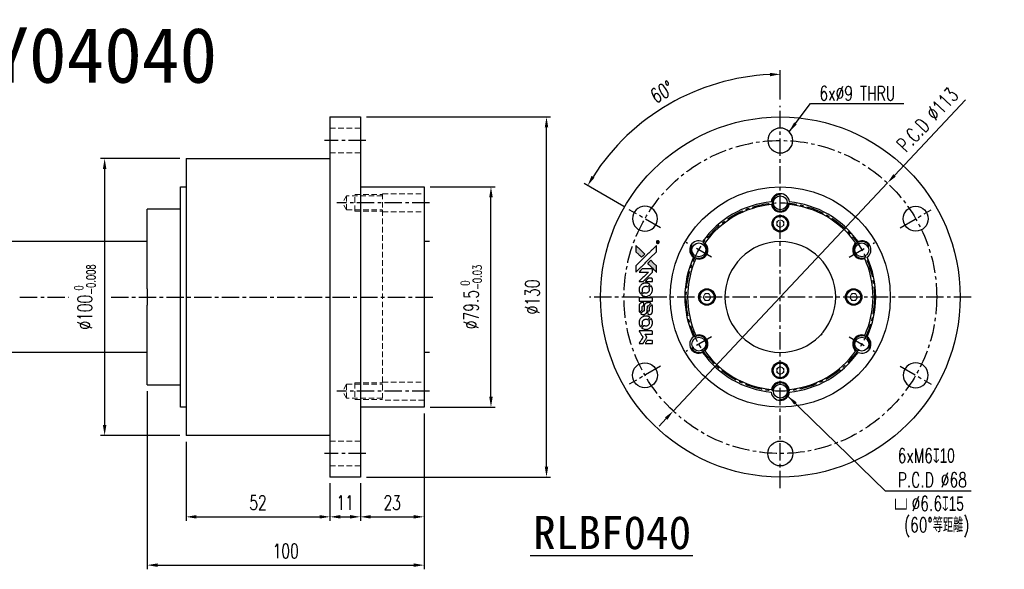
# Model space of a CAD drawing. Header units: millimetres. Extents: x -92 to 643, y -107 to 100.
# Tile 2 of 2: x 287 to 643, y -98 to 100. Entities that reach past the tile are written whole.
import ezdxf
from ezdxf.enums import TextEntityAlignment as Align

# ---------------------------------------------------------------- set-up
doc = ezdxf.new("R2010")
doc.units = ezdxf.units.MM
doc.linetypes.add('CENTER', pattern=[2, 1.25, -0.25, 0.25, -0.25])
doc.linetypes.add('DASHED', pattern=[0.75, 0.5, -0.25])
for name, color, linetype in [('CHA', 7, 'Continuous'), ('CL', 1, 'CENTER'), ('DIM', 4, 'Continuous'), ('HID', 2, 'DASHED'), ('OUT', 3, 'Continuous')]:
    doc.layers.add(name, color=color, linetype=linetype)
doc.styles.add('DIM-7', font='SIMPLEX.shx', dxfattribs={"width": 0.7, "bigfont": 'chineset.shx'})
doc.styles.add('T', font='kaiu.ttf')
doc.dimstyles.new('CNS', dxfattribs={"dimtxt": 3.5, "dimasz": 2.5, "dimexe": 1, "dimexo": 1.5, "dimgap": 0.09, "dimtad": 0, "dimdsep": 46, "dimtxsty": 'DIM-7', "dimcen": 0.09, "dimclrd": 1, "dimclre": 1, "dimclrt": 4, "dimadec": 0, "dimazin": 0, "dimtfac": 1, "dimtix": 1, "dimtmove": 2, "dimatfit": 3, "dimfxl": 1, "dimtvp": 0.971429, "dimtolj": 1, "dimarcsym": 0})

# ---------------------------------------------------------------- blocks, each defined once
blk = doc.blocks.new('*D13')
at = {"layer": 'DEFPOINTS', "color": 0, "linetype": 'Continuous'}
for p in [(534.5, 75.55), (562, 69), (507.44, 31.5), (518.7, 25), (562, -69)]:
    blk.add_point(p, dxfattribs=at)
at = {"layer": 'DIM', "color": 0, "linetype": 'Continuous', "lineweight": -2}
for p, q in [((562, 71.25), (562, 81.9)), ((505.49, 32.62), (491.07, 40.95))]:
    blk.add_line(p, q, dxfattribs=at)
blk.add_arc((562, 0), 80.4, 92.6725, 147.3275, dxfattribs=at)
at = {"layer": 'DIM', "color": 0, "linetype": 'Continuous'}
for points in [[(558.23, 80.94), (558.26, 79.69), (562, 80.4)], [(494.85, 43.08), (493.78, 43.73), (492.37, 40.2)]]:
    blk.add_solid(points, dxfattribs=at)
at = {"layer": 'DIM', "color": 0, "linetype": 'Continuous', "insert": (519.25, 74.05), "char_height": 5.25, "attachment_point": 5, "rotation": 30, "style": 'DIM-7'}
blk.add_mtext('\\A1;60°', dxfattribs=at)
blk = doc.blocks.new('*D15')
at = {"layer": 'DEFPOINTS', "color": 0, "linetype": 'Continuous'}
for p in [(600.69, 41.17), (523.3, -41.17)]:
    blk.add_point(p, dxfattribs=at)
at = {"layer": 'DIM', "color": 0, "linetype": 'Continuous', "lineweight": -2}
for p, q in [((628.96, 71.23), (603.26, 43.9)), ((523.3, -41.17), (600.69, 41.17)), ((520.73, -43.9), (518.16, -46.63))]:
    blk.add_line(p, q, dxfattribs=at)
at = {"layer": 'DIM', "color": 0, "linetype": 'Continuous'}
for points in [[(602.81, 44.33), (603.72, 43.47), (600.69, 41.17)], [(520.28, -43.47), (521.19, -44.33), (523.3, -41.17)]]:
    blk.add_solid(points, dxfattribs=at)
at = {"layer": 'DIM', "color": 0, "linetype": 'Continuous', "insert": (615.14, 63.98), "char_height": 5.25, "attachment_point": 5, "rotation": 46.7715, "style": 'DIM-7'}
blk.add_mtext('\\A1;P.C.D ∅113', dxfattribs=at)
blk = doc.blocks.new('*D16')
at = {"layer": 'DEFPOINTS', "color": 0}
for p in [(433.26, 39.75), (457.44, 39.75), (433.26, -39.75)]:
    blk.add_point(p, dxfattribs=at)
at = {"layer": 'DIM', "color": 7, "lineweight": -2}
for p, q in [((435.51, 39.75), (458.94, 39.75)), ((457.44, -36), (457.44, 36)), ((435.51, -39.75), (458.94, -39.75))]:
    blk.add_line(p, q, dxfattribs=at)
at = {"layer": 'DIM', "color": 7}
for points in [[(456.82, 36), (458.07, 36), (457.44, 39.75)], [(456.82, -36), (458.07, -36), (457.44, -39.75)]]:
    blk.add_solid(points, dxfattribs=at)
at = {"layer": 'DIM', "color": 7, "insert": (450.3, 0), "char_height": 5.25, "attachment_point": 5, "rotation": 90, "style": 'DIM-7'}
blk.add_mtext('\\A1;%%C79.5{\\H3.15;\\S 0^ -0.03;}', dxfattribs=at)
blk = doc.blocks.new('*D17')
at = {"layer": 'DEFPOINTS', "color": 0}
for p in [(410.26, 65), (477.51, 65), (410.26, -65)]:
    blk.add_point(p, dxfattribs=at)
at = {"layer": 'DIM', "color": 0, "lineweight": -2}
for p, q in [((412.51, 65), (479.01, 65)), ((477.51, -61.25), (477.51, 61.25)), ((412.51, -65), (479.01, -65))]:
    blk.add_line(p, q, dxfattribs=at)
at = {"layer": 'DIM', "color": 0}
for points in [[(476.88, 61.25), (478.13, 61.25), (477.51, 65)], [(476.88, -61.25), (478.13, -61.25), (477.51, -65)]]:
    blk.add_solid(points, dxfattribs=at)
at = {"layer": 'DIM', "color": 0, "insert": (472.41, 0), "char_height": 5.25, "attachment_point": 5, "rotation": 90, "style": 'DIM-7'}
blk.add_mtext('\\A1;%%C130', dxfattribs=at)
blk = doc.blocks.new('*D18')
at = {"layer": 'DEFPOINTS', "color": 0}
for p in [(399.26, -65), (410.26, -65), (410.26, -79.36)]:
    blk.add_point(p, dxfattribs=at)
at = {"layer": 'DIM', "color": 0, "lineweight": -2}
for p, q in [((399.26, -67.25), (399.26, -80.86)), ((410.26, -67.25), (410.26, -80.86)), ((403.01, -79.36), (406.51, -79.36))]:
    blk.add_line(p, q, dxfattribs=at)
at = {"layer": 'DIM', "color": 0}
for points in [[(403.01, -78.73), (403.01, -79.98), (399.26, -79.36)], [(406.51, -78.73), (406.51, -79.98), (410.26, -79.36)]]:
    blk.add_solid(points, dxfattribs=at)
at = {"layer": 'DIM', "color": 0, "insert": (404.76, -74.26), "char_height": 5.25, "attachment_point": 5, "style": 'DIM-7'}
blk.add_mtext('\\A1;11', dxfattribs=at)
blk = doc.blocks.new('*D19')
at = {"layer": 'DEFPOINTS', "color": 0}
for p in [(433.26, -39.75), (410.26, -65), (433.26, -79.36)]:
    blk.add_point(p, dxfattribs=at)
at = {"layer": 'DIM', "color": 0, "lineweight": -2}
for p, q in [((433.26, -42), (433.26, -80.86)), ((410.26, -67.25), (410.26, -80.86)), ((414.01, -79.36), (429.51, -79.36))]:
    blk.add_line(p, q, dxfattribs=at)
at = {"layer": 'DIM', "color": 0}
for points in [[(414.01, -78.73), (414.01, -79.98), (410.26, -79.36)], [(429.51, -78.73), (429.51, -79.98), (433.26, -79.36)]]:
    blk.add_solid(points, dxfattribs=at)
at = {"layer": 'DIM', "color": 0, "insert": (421.76, -74.26), "char_height": 5.25, "attachment_point": 5, "style": 'DIM-7'}
blk.add_mtext('\\A1;23', dxfattribs=at)
blk = doc.blocks.new('*D20')
at = {"layer": 'DEFPOINTS', "color": 0}
for p in [(347.26, -50), (399.26, -65), (399.26, -79.36)]:
    blk.add_point(p, dxfattribs=at)
at = {"layer": 'DIM', "color": 0, "lineweight": -2}
for p, q in [((347.26, -52.25), (347.26, -80.86)), ((399.26, -67.25), (399.26, -80.86)), ((351.01, -79.36), (395.51, -79.36))]:
    blk.add_line(p, q, dxfattribs=at)
at = {"layer": 'DIM', "color": 0}
for points in [[(351.01, -78.73), (351.01, -79.98), (347.26, -79.36)], [(395.51, -78.73), (395.51, -79.98), (399.26, -79.36)]]:
    blk.add_solid(points, dxfattribs=at)
at = {"layer": 'DIM', "color": 0, "insert": (373.26, -74.26), "char_height": 5.25, "attachment_point": 5, "style": 'DIM-7'}
blk.add_mtext('\\A1;52', dxfattribs=at)
blk = doc.blocks.new('*D21')
at = {"layer": 'DEFPOINTS', "color": 0}
for p in [(333.26, -31.71), (433.26, -39.75), (433.26, -96.8)]:
    blk.add_point(p, dxfattribs=at)
at = {"layer": 'DIM', "color": 0, "lineweight": -2}
for p, q in [((333.26, -33.96), (333.26, -98.3)), ((433.26, -42), (433.26, -98.3)), ((337.01, -96.8), (429.51, -96.8))]:
    blk.add_line(p, q, dxfattribs=at)
at = {"layer": 'DIM', "color": 0}
for points in [[(337.01, -96.18), (337.01, -97.43), (333.26, -96.8)], [(429.51, -96.18), (429.51, -97.43), (433.26, -96.8)]]:
    blk.add_solid(points, dxfattribs=at)
at = {"layer": 'DIM', "color": 0, "insert": (383.26, -91.7), "char_height": 5.25, "attachment_point": 5, "style": 'DIM-7'}
blk.add_mtext('\\A1;100', dxfattribs=at)
blk = doc.blocks.new('*D22')
at = {"layer": 'DEFPOINTS', "color": 0, "linetype": 'Continuous'}
for p in [(347.26, 50), (317.85, -50), (347.26, -50)]:
    blk.add_point(p, dxfattribs=at)
at = {"layer": 'DIM', "color": 0, "linetype": 'Continuous', "lineweight": -2}
for p, q in [((345.01, 50), (316.35, 50)), ((317.85, 46.25), (317.85, -46.25)), ((345.01, -50), (316.35, -50))]:
    blk.add_line(p, q, dxfattribs=at)
at = {"layer": 'DIM', "color": 0, "linetype": 'Continuous'}
for points in [[(317.23, 46.25), (318.48, 46.25), (317.85, 50)], [(317.23, -46.25), (318.48, -46.25), (317.85, -50)]]:
    blk.add_solid(points, dxfattribs=at)
at = {"layer": 'DIM', "color": 0, "linetype": 'Continuous', "insert": (310.71, 0), "char_height": 5.25, "attachment_point": 5, "rotation": 90, "style": 'DIM-7'}
blk.add_mtext('\\A1;%%C100{\\H3.15;\\S 0^ -0.008;}', dxfattribs=at)
blk = doc.blocks.new('A$C4a83a9b0')
at = {"linetype": 'Continuous'}
h = blk.add_hatch(color=256, dxfattribs=at)
h.dxf.hatch_style = 1
h.paths.add_polyline_path([(3147, 747), (3045, 747), (2943, 747), (2856, 658, 0.000288), (2822, 624, 0.000479), (2794, 596, 0.000013), (2768, 570, 0.197177), (2768, 570, 0.197497), (2768, 569, 0.00004), (2783, 554, 0.000834), (2799, 538, 0.000506), (2818, 519), (2869, 468), (3008, 607)])
h.paths.add_polyline_path([(2670, 271), (2620, 321, 0.000476), (2601, 340, 0.000789), (2584, 357, 0.000035), (2569, 371, 0.19758), (2569, 372, 0.198396), (2569, 371, 0.000019), (2549, 351, 0.000582), (2526, 329, 0.000351), (2500, 303, 0.000108), (2389, 191, 0.000692), (2332, 134, 0.000077), (2294, 95, 0.197527), (2293, 94, 0.410182), (2294, 93, 0.000493), (2314, 93, 0.002424), (2343, 93, 0.000529), (2393, 93), (2493, 93), (2581, 182)])
for points in [[(0, 584), (0, 519), (18, 508, -0.000297), (29, 501, -0.000037), (52, 487, -0.000043), (80, 470, -0.000036), (111, 451, 0.000044), (140, 433, 0.000063), (166, 417, 0.000035), (188, 404, 0.0009), (194, 400), (203, 395), (214, 402, 0.001175), (221, 406, 0.000208), (233, 413, 0.000225), (247, 422, 0.000203), (262, 432, -0.000711), (276, 440, -0.001119), (288, 448, -0.000263), (299, 455, -0.04589), (300, 455, -0.519312), (301, 454, -0.001914), (302, 437, -0.003124), (302, 408, -0.000285), (302, 337), (302, 219), (343, 219, 0.001727), (373, 219, 0.025279), (383, 219, 0.073886), (390, 221, 0.07426), (395, 224, 0.03264), (396, 225, 0.01784), (398, 227, 0.017712), (399, 229, 0.026854), (400, 231), (403, 235), (403, 442), (403, 649), (401, 647, -0.004595), (399, 646, -0.00016), (393, 642, -0.000298), (385, 638, -0.000208), (377, 633, 0.000986), (352, 617, 0.00025), (312, 592, 0.000268), (270, 566, 0.000436), (234, 543, -0.002932), (222, 535, -0.004718), (212, 529, -0.001113), (203, 524, -0.227179), (202, 524, -0.045982), (201, 524, -0.000145), (188, 532, -0.000825), (175, 540, -0.000517), (159, 550, 0.000056), (104, 584, 0.000289), (74, 603, 0.000481), (51, 617, 0.000418), (28, 631), (0, 648)], [(646, 646, 0.024131), (627, 644, 0.022344), (609, 639, 0.021883), (590, 633, 0.020884), (572, 625, 0.010669), (562, 619, 0.010389), (552, 613, 0.010913), (543, 608, 0.022227), (536, 603), (534, 601), (566, 569, 0.002452), (579, 556, 0.003628), (590, 546, 0.001662), (600, 536, 0.070159), (602, 535, 0.047671), (604, 534, 0.018624), (607, 534, 0.017921), (610, 533, 0.018804), (613, 533, 0.018255), (617, 533, 0.041312), (620, 533, 0.037164), (623, 534, 0.012342), (627, 536, -0.015101), (638, 540, -0.035998), (646, 542, -0.033244), (655, 543, -0.011249), (669, 543, -0.004059), (679, 543, -0.019693), (685, 543, -0.027943), (690, 542, -0.014411), (696, 540, -0.033089), (711, 535, -0.033887), (724, 528, -0.034021), (737, 520, -0.033942), (748, 510, -0.02816), (758, 498, -0.035032), (766, 486, -0.035269), (772, 473, -0.029196), (777, 459, -0.037862), (780, 442, -0.043657), (780, 426, -0.043064), (778, 410, -0.035184), (772, 393, 0.033699), (770, 386, 0.052815), (769, 378, 0.059167), (769, 372, 0.058972), (771, 366, 0.059208), (774, 361, 0.021125), (780, 355, 0.008691), (790, 345, 0.000851), (814, 321, 0.001873), (826, 309, 0.013884), (832, 303, 0.022355), (836, 300, 0.341453), (837, 301, 0.073011), (841, 304, 0.004587), (848, 315, 0.00748), (855, 327, 0.016837), (860, 336, 0.028606), (870, 359, 0.031352), (877, 381, 0.031004), (881, 405, 0.0268), (882, 430, 0.026698), (881, 457, 0.03002), (877, 482, 0.030357), (869, 506, 0.028554), (859, 530, 0.062944), (830, 574, 0.062206), (790, 610, 0.062448), (743, 634, 0.064355), (692, 646, 0.017377), (682, 647, 0.008369), (669, 647, 0.008367), (656, 647, 0.01757)], [(1047, 647, 0.018538), (1040, 646, 0.010695), (1032, 645, 0.01068), (1025, 643, 0.017678), (1018, 641, 0.013849), (1011, 638, 0.011814), (1004, 635, 0.004513), (997, 632, 0.290035), (996, 631, 0.196418), (996, 630, 0.000124), (1009, 618, 0.001477), (1022, 604, 0.000898), (1039, 587), (1082, 545), (1135, 544, -0.001471), (1175, 544, -0.028714), (1188, 543, -0.097073), (1195, 541, -0.084199), (1201, 536, -0.042698), (1204, 532, -0.053912), (1206, 528, -0.051004), (1207, 524, -0.032967), (1207, 518, 0.00807), (1207, 516, 0.003023), (1207, 512, 0.002994), (1207, 508, 0.003629), (1208, 504), (1208, 495), (1249, 495, 0.001618), (1269, 495, 0.005206), (1282, 495, 0.00535), (1291, 495, 0.060675), (1294, 496, 0.048484), (1296, 497, 0.02389), (1299, 498, 0.022812), (1301, 500, 0.02462), (1303, 502, 0.061781), (1307, 507, 0.080179), (1310, 512, 0.048561), (1311, 520, 0.010021), (1311, 534, 0.016602), (1310, 554, 0.031409), (1308, 569, 0.036474), (1305, 582, 0.03439), (1299, 595, 0.065928), (1285, 615, 0.069066), (1266, 631, 0.065697), (1243, 641, 0.051559), (1216, 646, 0.020904), (1202, 647, 0.000451), (1131, 647, 0.000419), (1060, 647, 0.022759)], [(1360, 433), (1361, 219), (1403, 219), (1445, 219), (1450, 222, 0.071429), (1454, 225, 0.054799), (1457, 229, 0.053585), (1460, 234, 0.060698), (1461, 239, 0.033975), (1462, 248, 0.000112), (1462, 357, 0.000726), (1462, 464, 0.001084), (1461, 557), (1461, 648), (1410, 648), (1360, 648)], [(1702, 646, 0.023681), (1684, 644, 0.022402), (1666, 639, 0.021929), (1649, 633, 0.020503), (1631, 625, 0.013745), (1621, 620, 0.009767), (1610, 614, 0.009658), (1601, 607, 0.027804), (1594, 602), (1592, 600), (1623, 569, 0.002053), (1638, 554, 0.006738), (1649, 544, 0.007826), (1656, 538, 0.063909), (1659, 535, 0.061532), (1665, 533, 0.068674), (1671, 533, 0.052072), (1678, 534, 0.019648), (1687, 537, -0.018366), (1698, 540, -0.0288), (1708, 542, -0.029061), (1718, 543, -0.019155), (1730, 543, -0.053809), (1755, 540, -0.058833), (1778, 531, -0.058566), (1799, 516, -0.052525), (1816, 498, -0.044733), (1826, 481, -0.040573), (1833, 463, -0.041123), (1837, 445, -0.04951), (1838, 427, -0.017369), (1837, 418, -0.024255), (1835, 411, -0.023787), (1833, 403, -0.015798), (1830, 395, 0.010631), (1828, 390, 0.033653), (1827, 386, 0.037806), (1827, 383, 0.016307), (1827, 378, 0.068179), (1828, 369, 0.095747), (1831, 362, 0.033418), (1840, 352, 0.002133), (1867, 325, 0.001452), (1883, 310, 0.012393), (1890, 304, 0.020479), (1894, 301, 0.344362), (1896, 301, 0.074287), (1899, 304, 0.005454), (1906, 316, 0.008391), (1914, 328, 0.017097), (1919, 338, 0.027375), (1928, 358, 0.02835), (1934, 379, 0.027723), (1938, 401, 0.023913), (1940, 425, 0.027047), (1939, 453, 0.031685), (1935, 479, 0.032425), (1928, 504, 0.031013), (1918, 528, 0.037914), (1901, 557, 0.040153), (1880, 583, 0.039834), (1855, 604, 0.036173), (1826, 623, 0.040752), (1798, 635, 0.035885), (1766, 644, 0.035491), (1734, 647, 0.037615)], [(1990, 585), (1990, 520), (2141, 369), (2292, 219), (2334, 219, 0.0008), (2360, 219, 0.010795), (2370, 219, 0.030495), (2376, 220, 0.080372), (2380, 221, 0.03816), (2383, 224, 0.041799), (2386, 226, 0.042486), (2389, 229, 0.042078), (2391, 233, 0.099276), (2392, 238, 0.003302), (2392, 259, 0.002586), (2392, 296, 0.000204), (2392, 393), (2392, 549), (2342, 599), (2292, 649), (2291, 499), (2291, 349), (2143, 498, 0.000253), (2086, 554, 0.000412), (2038, 603, 0.000041), (1995, 646, 0.041338), (1993, 648), (1990, 650)], [(2413, 624, -0.000056), (2473, 563, -0.000021), (2559, 478, -0.000021), (2652, 385, -0.000025), (2739, 297), (2943, 93), (3044, 93), (3145, 93), (3009, 230, 0.000274), (2943, 296, 0.000123), (2857, 383, 0.000121), (2766, 475, 0.000165), (2683, 557), (2494, 747), (2392, 747), (2291, 747)], [(2856, 658, 0.000288), (2822, 624, 0.000479), (2794, 596, 0.000013), (2768, 570, 0.197177), (2768, 570, 0.197497), (2768, 569, 0.00004), (2783, 554, 0.000836), (2799, 538, 0.000505), (2818, 519), (2869, 468), (3008, 607), (3147, 747), (3045, 747), (2943, 747)], [(0, 333), (0, 219), (42, 219, 0.000842), (68, 219, 0.010591), (78, 219, 0.028995), (84, 219, 0.069543), (87, 221, 0.051063), (91, 223, 0.039932), (95, 226, 0.039414), (98, 230, 0.045845), (100, 233, 0.094811), (101, 237, 0.007124), (101, 249, 0.004713), (101, 268, 0.000534), (101, 311), (101, 385), (91, 391, 0.000828), (60, 410, 0.000879), (31, 428, 0.000048), (1, 446, 0.137596), (0, 447, 0.413028), (0, 446, 0.000016), (0, 413, 0.000623), (0, 376, 0.000374)], [(494, 559, 0.064158), (468, 510, 0.06356), (455, 455, 0.064004), (456, 399, 0.066747), (471, 345, 0.04321), (489, 312, 0.044737), (513, 283, 0.044901), (541, 258, 0.044184), (573, 239, 0.026293), (598, 229, 0.033344), (621, 222, 0.033227), (646, 219, 0.025815), (673, 218, 0.023119), (698, 220, 0.031044), (721, 224, 0.031337), (743, 231, 0.024258), (766, 241, 0.015622), (774, 245, 0.008495), (784, 251, 0.008415), (793, 257, 0.020814), (799, 262), (802, 264), (772, 295, 0.002843), (748, 318, 0.033917), (739, 327, 0.087906), (732, 330, 0.073302), (723, 332, 0.022047), (719, 331, 0.026465), (715, 331, 0.022233), (711, 330, 0.009985), (706, 328, -0.039011), (686, 323, -0.044398), (666, 322, -0.045096), (647, 324, -0.04265), (628, 329, -0.071154), (601, 344, -0.068827), (579, 365, -0.068713), (564, 392, -0.070507), (557, 422, -0.028605), (557, 435, -0.031418), (558, 447, -0.031044), (560, 460, -0.02668), (564, 472, 0.038913), (567, 479, 0.043732), (568, 487, 0.047754), (567, 494, 0.075756), (566, 499, 0.07294), (564, 502, 0.003456), (556, 510, 0.005023), (546, 521, 0.002422), (532, 535, 0.000819), (520, 547, 0.001349), (510, 557, 0.0001), (500, 566, 0.205335), (500, 567, 0.219821), (500, 566, 0.002494), (498, 564, 0.007089), (496, 562, 0.004494)], [(947, 370, 0.065483), (942, 367, 0.053271), (938, 363, 0.052018), (934, 359, 0.0556), (931, 353, 0.036839), (930, 350, 0.026922), (930, 346, 0.016905), (930, 340, 0.004317), (930, 332, 0.016369), (930, 313, 0.029936), (932, 298, 0.03418), (936, 285, 0.031327), (941, 272, 0.046935), (951, 256, 0.054053), (963, 243, 0.053701), (977, 233, 0.045364), (995, 225, 0.032479), (1010, 221, 0.03386), (1025, 219, 0.013578), (1050, 219, 0.001155), (1113, 219, 0.000413), (1166, 219, 0.005008), (1187, 219, 0.013199), (1199, 220, 0.033956), (1207, 221, 0.013909), (1216, 223, 0.010864), (1225, 226, 0.010938), (1234, 229, 0.028702), (1239, 232), (1244, 234), (1201, 278), (1158, 322), (1107, 322, -0.001504), (1085, 322, -0.00328), (1069, 322, -0.001901), (1056, 322, -0.061333), (1053, 323, -0.063621), (1048, 324, -0.048633), (1044, 327, -0.046769), (1040, 331, -0.047961), (1038, 336, -0.02678), (1036, 340, -0.050957), (1035, 343, -0.029398), (1035, 347, -0.00401), (1034, 357), (1034, 372), (993, 372, 0.001061), (969, 371, 0.009147), (958, 371, 0.020721), (952, 371, 0.051619)], [(953, 591, 0.023289), (946, 581, 0.026845), (941, 571, 0.026047), (937, 560, 0.019751), (933, 547, 0.013249), (932, 540, 0.025169), (931, 534, 0.016532), (931, 527, 0.002937), (931, 514, 0.003317), (931, 501, 0.011808), (931, 494, 0.01777), (931, 488, 0.021476), (932, 483, 0.04325), (939, 460, 0.045753), (950, 439, 0.04649), (965, 421, 0.047672), (982, 406, 0.025315), (989, 401, 0.015208), (998, 396, 0.01512), (1008, 392, 0.022488), (1017, 389, 0.027857), (1030, 385, 0.034138), (1043, 383, 0.014286), (1063, 383, 0.00124), (1113, 383, -0.00103), (1144, 382, -0.002552), (1166, 382, -0.001594), (1184, 382, -0.047676), (1188, 381, -0.085307), (1195, 378, -0.097789), (1201, 373, -0.085947), (1205, 366, -0.051339), (1207, 356, 0.014634), (1207, 352, 0.015028), (1208, 349, 0.014927), (1208, 346, 0.059415), (1209, 345, 0.070595), (1212, 341, 0.00028), (1247, 305, 0.000111), (1283, 268, 0.200239), (1285, 268, 0.268906), (1286, 268, 0.001866), (1291, 277, 0.007532), (1296, 286, 0.017818), (1299, 292, 0.013256), (1302, 299, 0.011636), (1304, 307, 0.011528), (1307, 315, 0.012303), (1309, 323, 0.0423), (1310, 335, 0.013657), (1311, 353, 0.013857), (1310, 371, 0.037428), (1308, 384, 0.014927), (1306, 393, 0.0122), (1303, 402, 0.012518), (1300, 410, 0.023062), (1297, 417, 0.065961), (1281, 441, 0.06055), (1258, 461, 0.059676), (1231, 475, 0.060497), (1202, 483, 0.025683), (1196, 483, 0.001528), (1177, 483, 0.002124), (1153, 483, 0.001173), (1123, 484, -0.000809), (1072, 484, -0.017164), (1057, 484, -0.063931), (1048, 486, -0.108429), (1043, 489, -0.052941), (1039, 493, -0.063675), (1037, 498, -0.050562), (1036, 503, -0.020337), (1035, 511, 0.009897), (1035, 515, 0.016482), (1034, 519, 0.019019), (1033, 522, 0.06043), (1033, 524, 0.076267), (1029, 529, 0.00054), (996, 562, 0.000307), (961, 596, 0.142594), (959, 597, 0.232419), (958, 597, 0.022995), (956, 596, 0.024627), (955, 594, 0.015407)], [(1552, 559, 0.018008), (1546, 550, 0.009842), (1539, 538, 0.009807), (1532, 526, 0.015716), (1527, 515, 0.048467), (1515, 477, 0.045841), (1511, 436, 0.046006), (1513, 395, 0.049638), (1524, 357, 0.064819), (1550, 307, 0.06695), (1588, 266, 0.066691), (1636, 236, 0.063505), (1691, 220, 0.03135), (1705, 218, 0.010439), (1725, 218, 0.010391), (1746, 218, 0.032408), (1759, 220, 0.015696), (1776, 223, 0.018095), (1791, 227, 0.018551), (1805, 233, 0.018352), (1820, 239, 0.015568), (1829, 244, 0.009832), (1839, 250, 0.009795), (1849, 257, 0.023727), (1856, 262), (1859, 264), (1828, 295, 0.001528), (1811, 313, 0.010022), (1802, 322, 0.019586), (1796, 326, 0.061865), (1792, 329, 0.055054), (1785, 331, 0.061607), (1778, 332, 0.048725), (1771, 331, 0.020221), (1761, 328, -0.017722), (1750, 325, -0.02685), (1740, 323, -0.02759), (1730, 322, -0.020233), (1719, 322, -0.04793), (1699, 325, -0.048386), (1679, 332, -0.047866), (1661, 342, -0.044964), (1645, 356, -0.04333), (1631, 373, -0.050921), (1622, 391, -0.051473), (1616, 411, -0.0459), (1614, 432, -0.019014), (1614, 442, -0.024114), (1616, 451, -0.025081), (1618, 460, -0.023892), (1620, 469, 0.008624), (1623, 475, 0.026486), (1624, 480, 0.035074), (1625, 484, 0.02756), (1625, 489, 0.087163), (1624, 496, 0.073291), (1620, 503, 0.028074), (1611, 512, 0.002594), (1589, 535), (1557, 567)], [(1990, 332), (1990, 218), (2032, 219), (2075, 219), (2080, 222, 0.03146), (2082, 224, 0.026444), (2084, 226, 0.026444), (2086, 228, 0.031457), (2087, 230), (2091, 235), (2091, 291), (2091, 347), (2041, 396, 0.000745), (2022, 415, 0.001228), (2006, 431, 0.000087), (1991, 445, 0.195134), (1991, 446, 0.412117), (1990, 445, 0.000048), (1990, 412, 0.00109), (1990, 376, 0.000653)], [(2500, 303, 0.000108), (2389, 191, 0.000692), (2332, 134, 0.000077), (2294, 95, 0.197527), (2293, 94, 0.410182), (2294, 93, 0.000493), (2314, 93, 0.002424), (2343, 93, 0.000529), (2393, 93), (2493, 93), (2581, 182), (2670, 271), (2620, 321, 0.000476), (2601, 340, 0.000789), (2584, 357, 0.000035), (2569, 371, 0.19758), (2569, 372, 0.198396), (2569, 371, 0.000019), (2549, 351, 0.000582), (2526, 329, 0.000351)], [(3243, 89, 0.082374), (3230, 83, 0.083404), (3220, 73, 0.082663), (3213, 60, 0.07897), (3211, 46, 0.084941), (3214, 30, 0.08953), (3222, 16, 0.090743), (3234, 6, 0.090193), (3249, 1, 0.10067), (3266, 1, 0.099454), (3281, 9, 0.097736), (3293, 22, 0.09365), (3299, 38, 0.07584), (3299, 51, 0.068415), (3296, 64, 0.068328), (3289, 75, 0.075277), (3279, 83, 0.059367), (3271, 88, 0.048986), (3262, 90, 0.048519), (3252, 90, 0.055347)], [(3237, 45), (3237, 20), (3240, 20), (3243, 20), (3243, 30), (3244, 41), (3250, 41), (3256, 42), (3260, 35, -0.003356), (3262, 32, -0.002757), (3264, 29, -0.002784), (3266, 26, -0.007382), (3267, 24, 0.019487), (3269, 21, 0.098302), (3270, 20, 0.116932), (3271, 20, 0.032798), (3273, 20), (3277, 20), (3274, 24, 0.005748), (3273, 27, 0.002522), (3271, 30, 0.002495), (3269, 33, 0.00334), (3267, 36), (3263, 42), (3267, 44, 0.066516), (3270, 46, 0.085926), (3272, 49, 0.082934), (3274, 53, 0.05747), (3274, 57, 0.023576), (3273, 60, 0.043538), (3273, 62, 0.050891), (3272, 64, 0.049897), (3271, 65, 0.067884), (3268, 68, 0.077412), (3264, 70, 0.049266), (3258, 70, 0.012208), (3250, 71), (3237, 71)], [(3264, 62, -0.120545), (3266, 60, -0.09136), (3267, 57, -0.087576), (3267, 53, -0.098026), (3265, 50, -0.079907), (3264, 49, -0.087697), (3262, 48, -0.041371), (3259, 48, -0.005557), (3253, 48), (3243, 47), (3243, 56), (3243, 65), (3252, 65, -0.007471), (3258, 64, -0.035301), (3261, 64, -0.060486), (3263, 64, -0.063546)]]:
    blk.add_lwpolyline(points, format="xyb", close=True)
blk = doc.blocks.new('A$C9323e3cd')
at = {"xscale": 0.006, "yscale": 0.006, "zscale": 0.006, "rotation": 90}
blk.add_blockref('A$C4a83a9b0', (4.48, 0), dxfattribs=at)

msp = doc.modelspace()

# ---------------------------------------------------------------- linework, layer by layer
at = {"layer": 'CL', "color": 7, "lineweight": 30, "ltscale": 5}
for p, q in [((561.997, -69), (561.997, 69)), ((412.26, 56.5), (397.26, 56.5)), ((435.26, 34), (401.758, 34)), ((518.696, 25), (507.437, 31.5)), ((605.298, 25), (616.557, 31.5)), ((537.142, 14.35), (527.962, 19.65)), ((586.852, 14.35), (596.032, 19.65)), ((630.997, 0), (492.997, 0)), ((537.142, -14.35), (527.962, -19.65)), ((586.852, -14.35), (596.032, -19.65)), ((518.696, -25), (507.437, -31.5)), ((605.298, -25), (616.557, -31.5)), ((435.26, -34), (401.758, -34)), ((412.26, -56.5), (397.26, -56.5))]:
    msp.add_line(p, q, dxfattribs=at)
at = {"layer": 'CL', "color": 7, "ltscale": 5}
for p, q in [((287.237, 0), (304.905, 0)), ((320.196, 0), (437.26, 0))]:
    msp.add_line(p, q, dxfattribs=at)
at = {"layer": 'CL', "color": 7, "lineweight": 30, "ltscale": 5}
for radius in [56.5, 34]:
    msp.add_circle((561.997, 0), radius, dxfattribs=at)
at = {"layer": 'DIM', "color": 7}
msp.add_line((471.552, -93.276), (530.358, -93.276), dxfattribs=at)
for centre, start, end in [((561.997, 34), 90, 357.47142), ((532.552, 17), 150, 57.47142), ((591.442, 17), 30, 297.47142), ((532.552, -17), 210, 117.47142), ((591.442, -17), 330, 237.47142), ((561.997, -34), 270, 177.47142)]:
    msp.add_arc(centre, 3, start, end, dxfattribs=at)
at = {"layer": 'HID', "color": 7, "lineweight": 15, "ltscale": 4}
for p, q in [((410.26, 61), (399.26, 61)), ((410.26, 52), (399.26, 52)), ((405.26, 36.5), (403.758, 34)), ((418.26, 36.5), (405.26, 36.5)), ((405.26, 36.5), (405.26, 31.5)), ((408.26, 31), (408.26, 37)), ((408.26, 37), (418.26, 37)), ((418.26, 37.3), (433.26, 37.3)), ((418.26, 37.3), (418.26, -37.3)), ((405.26, 31.5), (403.758, 34)), ((405.26, 31.5), (418.26, 31.5)), ((408.26, 31), (418.26, 31)), ((418.26, 30.7), (433.26, 30.7)), ((405.26, -31.5), (403.758, -34)), ((405.26, -31.5), (418.26, -31.5)), ((405.26, -31.5), (405.26, -36.5)), ((408.26, -31), (408.26, -37)), ((408.26, -31), (418.26, -31)), ((418.26, -30.7), (433.26, -30.7)), ((405.26, -36.5), (403.758, -34)), ((418.26, -36.5), (405.26, -36.5)), ((408.26, -37), (418.26, -37)), ((433.26, -37.3), (418.26, -37.3)), ((410.26, -52), (399.26, -52)), ((410.26, -61), (399.26, -61))]:
    msp.add_line(p, q, dxfattribs=at)
at = {"layer": 'OUT', "color": 7}
for p, q in [((399.26, 65), (399.26, 0)), ((399.26, 65), (410.26, 65)), ((410.26, 65), (410.26, 0)), ((347.26, 50), (399.26, 50)), ((347.26, 50), (347.26, 0)), ((345.26, 39.75), (347.26, 39.75)), ((345.26, -39.75), (345.26, 39.75)), ((410.26, 39.75), (433.26, 39.75)), ((433.26, 39.75), (433.26, 0)), ((333.26, 3), (333.26, 31.708)), ((344.76, 31.708), (333.26, 31.708)), ((344.76, 31.85), (345.26, 31.85)), ((344.76, 31.708), (344.76, 31.85)), ((333.26, 20), (249.003, 20)), ((435.26, 20), (433.26, 20)), ((333.26, 3), (333.26, -3)), ((347.26, 0), (347.26, -50)), ((399.26, 0), (399.26, -65)), ((410.26, 0), (410.26, -65)), ((433.26, 0), (433.26, -39.75)), ((333.26, -31.708), (333.26, -3)), ((333.26, -20), (249.003, -20)), ((435.26, -20), (433.26, -20)), ((333.26, -31.708), (344.76, -31.708)), ((344.76, -31.708), (344.76, -31.85)), ((345.26, -31.85), (344.76, -31.85)), ((347.26, -39.75), (345.26, -39.75)), ((433.26, -39.75), (410.26, -39.75)), ((399.26, -50), (347.26, -50)), ((410.26, -65), (399.26, -65))]:
    msp.add_line(p, q, dxfattribs=at)
at = {"layer": 'OUT', "color": 7, "lineweight": 15}
for p, q in [((561.997, 27.917), (560.77, 27.208)), ((560.77, 27.208), (560.77, 25.792)), ((561.997, 25.083), (560.77, 25.792)), ((561.997, 27.917), (563.224, 27.208)), ((563.224, 25.792), (561.997, 25.083)), ((563.224, 25.792), (563.224, 27.208)), ((534.08, 0), (534.789, 1.227)), ((536.206, 1.227), (534.789, 1.227)), ((536.206, 1.227), (536.914, 0)), ((587.08, 0), (587.789, 1.227)), ((587.789, -1.227), (587.08, 0)), ((589.206, 1.227), (587.789, 1.227)), ((589.914, 0), (589.206, 1.227)), ((589.914, 0), (589.206, -1.227)), ((534.08, 0), (534.789, -1.227)), ((534.789, -1.227), (536.206, -1.227)), ((536.914, 0), (536.206, -1.227)), ((587.789, -1.227), (589.206, -1.227)), ((560.77, -25.792), (561.997, -25.083)), ((560.77, -25.792), (560.77, -27.208)), ((561.997, -27.917), (560.77, -27.208)), ((561.997, -25.083), (563.224, -25.792)), ((561.997, -27.917), (563.224, -27.208)), ((563.224, -27.208), (563.224, -25.792))]:
    msp.add_line(p, q, dxfattribs=at)
at = {"layer": 'OUT', "color": 7}
for centre, radius in [((561.997, 0), 65), ((561.997, 0), 39.75), ((561.997, 34), 2.5), ((610.928, 28.25), 4.5), ((561.997, 26.5), 3), ((532.552, 17), 2.5), ((591.442, 17), 2.5), ((535.497, 0), 3), ((588.497, 0), 3), ((532.552, -17), 2.5), ((591.442, -17), 2.5), ((513.067, -28.25), 4.5), ((561.997, -26.5), 3), ((561.997, -34), 2.5), ((561.997, -56.5), 4.5)]:
    msp.add_circle(centre, radius, dxfattribs=at)
at = {"layer": 'OUT', "color": 7, "extrusion": (0, 0, -1)}
for centre, radius in [((-561.997, 56.5), 4.5), ((-513.067, 28.25), 4.5), ((-561.997, 0), 20), ((-610.928, -28.25), 4.5)]:
    msp.add_circle(centre, radius, dxfattribs=at)
at = {"layer": 'OUT', "color": 7, "lineweight": 15}
for centre, radius in [((561.997, 26.5), 2.7), ((561.997, 26.5), 2.55), ((535.497, 0), 2.7), ((535.497, 0), 2.55), ((588.497, 0), 2.7), ((588.497, 0), 2.55), ((561.997, -26.5), 2.7), ((561.997, -26.5), 2.55)]:
    msp.add_circle(centre, radius, dxfattribs=at)
at = {"layer": 'OUT', "color": 7}
for centre, radius, start, end in [((561.997, 34), 3.3, 5.97531, 174.02469), ((561.997, 0), 34.5, 95.45894, 144.54106), ((561.997, 0), 33.5, 95.53989, 144.46011), ((561.997, 34), 3.3, 191.47442, 348.52558), ((561.997, 0), 33.5, 35.53989, 84.46011), ((561.997, 0), 34.5, 35.45894, 84.54106), ((532.552, 17), 3.3, 65.97531, 234.02469), ((532.552, 17), 3.3, 251.47442, 48.52558), ((591.442, 17), 3.3, 131.47442, 288.52558), ((591.442, 17), 3.3, 305.97531, 114.02469), ((561.997, 0), 34.5, 155.45894, 204.54106), ((561.997, 0), 34.5, 335.45894, 24.54106), ((561.997, 0), 33.5, 155.53989, 204.46011), ((561.997, 0), 33.5, 335.53989, 24.46011), ((532.552, -17), 3.3, 311.47442, 108.52558), ((591.442, -17), 3.3, 71.47442, 228.52558), ((532.552, -17), 3.3, 125.97531, 294.02469), ((591.442, -17), 3.3, 245.97531, 54.02469), ((561.997, 0), 34.5, 215.45894, 264.54106), ((561.997, 0), 33.5, 215.53989, 264.46011), ((561.997, 0), 33.5, 275.53989, 324.46011), ((561.997, 0), 34.5, 275.45894, 324.54106), ((561.997, -34), 3.3, 11.47442, 168.52558), ((561.997, -34), 3.3, 185.97531, 354.02469)]:
    msp.add_arc(centre, radius, start, end, dxfattribs=at)
at = {"layer": 'OUT', "color": 7, "lineweight": 15}
for centre, start, end in [((561.997, 26.5), 120, 180), ((561.997, 26.5), 180, 240), ((561.997, 26.5), 60, 120), ((561.997, 26.5), 240, 300), ((561.997, 26.5), 0, 60), ((561.997, 26.5), 300, 0), ((535.497, 0), 150, 210), ((535.497, 0), 90, 150), ((535.497, 0), 30, 90), ((535.497, 0), 330, 30), ((588.497, 0), 150, 210), ((588.497, 0), 90, 150), ((588.497, 0), 30, 90), ((588.497, 0), 330, 30), ((535.497, 0), 210, 270), ((535.497, 0), 270, 330), ((588.497, 0), 210, 270), ((588.497, 0), 270, 330), ((561.997, -26.5), 120, 180), ((561.997, -26.5), 180, 240), ((561.997, -26.5), 60, 120), ((561.997, -26.5), 240, 300), ((561.997, -26.5), 0, 60), ((561.997, -26.5), 300, 0)]:
    msp.add_arc(centre, 1.227, start, end, dxfattribs=at)
at = {"layer": 'OUT', "color": 7}
msp.add_open_spline([(577.09, -13.425), (576.842, -13.705), (576.77, -13.776), (576.77, -13.776)], degree=3, dxfattribs=at)
msp.add_point((433.26, 0), dxfattribs=at)

# ---------------------------------------------------------------- block references
at = {"layer": 'CHA', "color": 7, "xscale": 1.875, "yscale": 1.875, "zscale": 1.875}
msp.add_blockref('A$C9323e3cd', (509.847, -16.778), dxfattribs=at)

# ---------------------------------------------------------------- texts
at = {"layer": 'CHA', "color": 7, "style": 'T'}
for s, height, p in [('RBBY04040', 20, (297.293, 87.166)), ('RLBF040', 12, (501.245, -85.131))]:
    msp.add_text(s, height=height, dxfattribs=at).set_placement(p, align=Align.MIDDLE)
at = {"layer": 'DIM', "color": 7, "char_height": 5.25, "style": 'DIM-7'}
for s, insert, attachment_point in [('6x%%C9 {\\A1;THRU}', (576.135, 70.886), 7), ('6xM6{\\Fgdt|c136;x10}\\PP.C.D %%C68', (604.388, -54.64), 1), ('{\\Fgdt|c136;v }%%C6.6{\\Fgdt|c136;x15}', (603.141, -71.959), 1), ('(60%%D等距離)', (606.662, -79.655), 1)]:
    msp.add_mtext(s, dxfattribs=dict(at, insert=insert, attachment_point=attachment_point))

# ---------------------------------------------------------------- dimensions: what is measured, and where the dimension line sits
at = {"layer": 'DIM', "color": 7, "linetype": 'Continuous'}
dim = msp.add_angular_dim_2l(base=(534.497, 75.555), line1=((561.997, -69), (561.997, 69)), line2=((518.696, 25), (507.437, 31.5)), dimstyle='CNS', override={"dimscale": 1.5, "dimclrd": 0, "dimclre": 0, "dimclrt": 0}, dxfattribs=at)
dim.commit()
dim.dimension.update_dxf_attribs({"geometry": '*D13', "text_midpoint": (519.245, 74.048)})
dim = msp.add_diameter_dim_2p(p1=(523.3, -41.167), p2=(600.694, 41.167), text='P.C.D <>', dimstyle='CNS', override={"dimscale": 1.5, "dimclrd": 0, "dimclre": 0, "dimclrt": 0, "dimtmove": 0}, dxfattribs=at)
dim.commit()
dim.dimension.update_dxf_attribs({"geometry": '*D15', "text_midpoint": (618.857, 60.489), "dimtype": 163})
at = {"layer": 'DIM', "color": 7}
for base, p1, p2, override, picture, middle in [((477.507, 65), (410.26, -65), (410.26, 65), {"dimscale": 1.5, "dimclrd": 0, "dimclre": 0, "dimclrt": 0}, '*D17', (472.407, 0)), ((457.443, 39.75), (433.26, -39.75), (433.26, 39.75), {"dimscale": 1.5, "dimclrd": 7, "dimclre": 7, "dimclrt": 7, "dimtol": 1, "dimtm": 0.03, "dimtfac": 0.6, "dimtdec": 3}, '*D16', (450.303, 0))]:
    dim = msp.add_linear_dim(base=base, p1=p1, p2=p2, angle=90, text='%%C<>', dimstyle='CNS', override=override, dxfattribs=at)
    dim.commit()
    dim.dimension.update_dxf_attribs({"geometry": picture, "text_midpoint": middle})
at = {"layer": 'DIM', "color": 7, "linetype": 'Continuous'}
dim = msp.add_linear_dim(base=(317.851, -50), p1=(347.26, 50), p2=(347.26, -50), angle=90, text='%%C<>', dimstyle='CNS', override={"dimscale": 1.5, "dimclrd": 0, "dimclre": 0, "dimclrt": 0, "dimtol": 1, "dimtm": 0.008, "dimtfac": 0.6, "dimtdec": 3}, dxfattribs=at)
dim.commit()
dim.dimension.update_dxf_attribs({"geometry": '*D22', "text_midpoint": (310.711, 0)})
at = {"layer": 'DIM', "color": 7}
for base, p1, p2, picture, middle in [((433.26, -96.801), (333.26, -31.708), (433.26, -39.75), '*D21', (383.26, -91.701)), ((433.26, -79.357), (410.26, -65), (433.26, -39.75), '*D19', (421.76, -74.257)), ((399.26, -79.357), (347.26, -50), (399.26, -65), '*D20', (373.26, -74.257)), ((410.26, -79.357), (399.26, -65), (410.26, -65), '*D18', (404.76, -74.257))]:
    dim = msp.add_linear_dim(base=base, p1=p1, p2=p2, angle=180, dimstyle='CNS', override={"dimscale": 1.5, "dimclrd": 0, "dimclre": 0, "dimclrt": 0}, dxfattribs=at)
    dim.commit()
    dim.dimension.update_dxf_attribs({"geometry": picture, "text_midpoint": middle})

# ---------------------------------------------------------------- leaders
at = {"layer": 'DIM', "color": 7, "annotation_type": 0, "has_hookline": 1, "hookline_direction": 0}
for points, text_width in [([(565.191, 59.67), (572.935, 69.82), (576.685, 69.82)], 29.75), ([(564.766, -35.796), (599.911, -70.001), (603.661, -70.001)], 27.125)]:
    msp.add_leader(points, dimstyle='CNS', override={"dimscale": 1.5, "dimgap": 0.09, "dimtad": 1, "dimclrd": 7, "dimclre": 4}, dxfattribs=dict(at, text_width=text_width))

doc.saveas('drawing.dxf')
